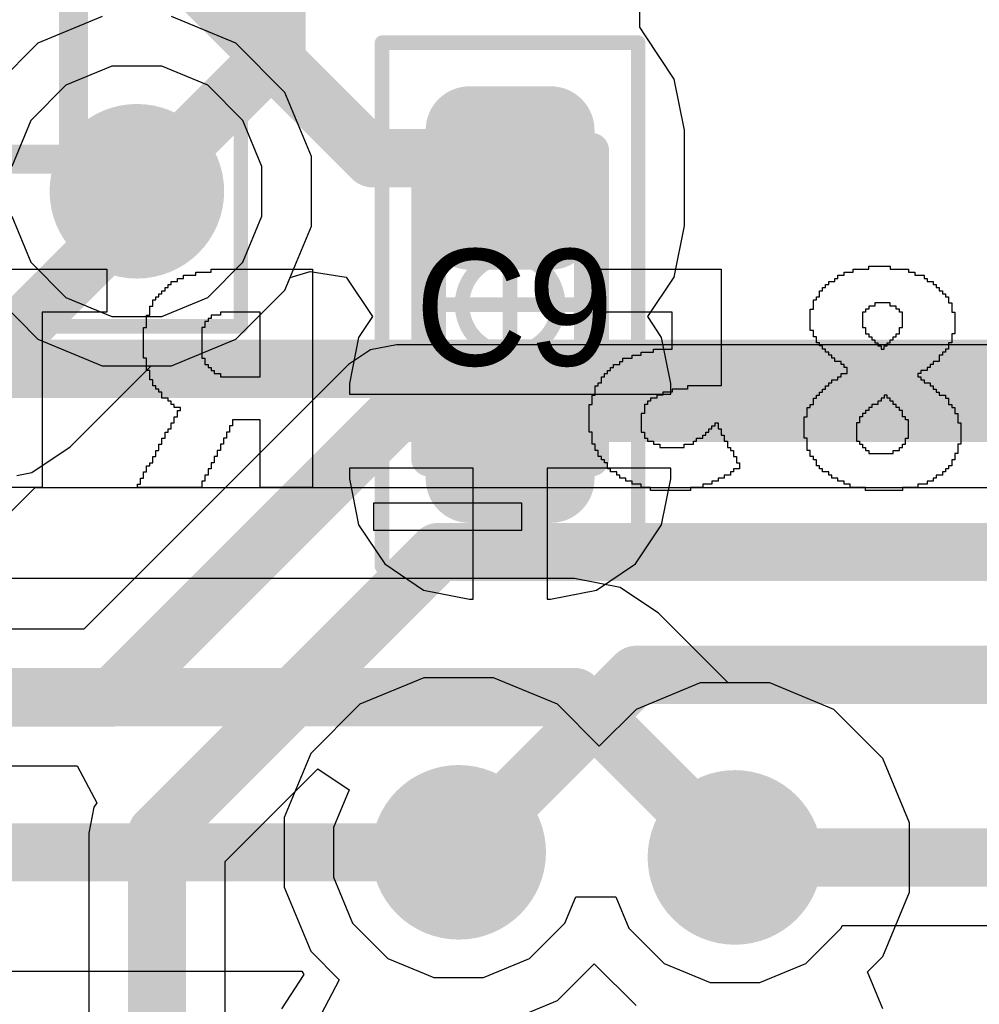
# Model space of a CAD drawing. Header units: millimetres. Extents: x -0.08 to 3.17, y -0.08 to 4.88.
# Tile 187 of 256: x 1.63 to 1.76, y 2.71 to 2.85. Entities that reach past the tile are written whole.
import ezdxf

# ---------------------------------------------------------------- set-up
doc = ezdxf.new("R2010")
doc.units = ezdxf.units.MM
doc.header["$MEASUREMENT"] = 0
for name, color, linetype in [('BottomLayer', 5, 'Continuous'), ('BottomOverlay', 54, 'Continuous'), ('Mechanical13', 56, 'Continuous'), ('Mechanical15', 56, 'Continuous'), ('Mechanical2', 216, 'Continuous'), ('MidLayer1', 16, 'Continuous'), ('MidLayer2', 76, 'Continuous'), ('MultiLayer', 9, 'Continuous'), ('TopLayer', 1, 'Continuous'), ('TopPaste', 8, 'Continuous'), ('TopSolder', 216, 'Continuous'), ('ViaHoleLayer', 16, 'Continuous')]:
    doc.layers.add(name, color=color, linetype=linetype)

# ---------------------------------------------------------------- blocks, each defined once
blk = doc.blocks.new('QFN50P500X500X100_HS_33N_502')
at = {"layer": 'Mechanical13', "const_width": 0.00394}
for points in [[(0.09843, 0.09843), (-0.09843, 0.09843)], [(0.09843, -0.09843), (0.09843, 0.09843)]]:
    blk.add_lwpolyline(points, dxfattribs=at)
at = {"layer": 'Mechanical13', "const_width": 0.00197}
blk.add_lwpolyline([(0.09744, 0.09843, 1), (0.09941, 0.09843, 1)], format="xyb", close=True, dxfattribs=at)
blk.add_lwpolyline([(0.09744, 0.09843, 1), (0.09941, 0.09843, 1)], format="xyb", close=True, dxfattribs=at)
at = {"layer": 'Mechanical15', "const_width": 0.00197}
for points in [[(0.12106, 0.12106), (-0.12106, 0.12106)], [(0.12106, -0.12106), (0.12106, 0.12106)]]:
    blk.add_lwpolyline(points, dxfattribs=at)
at = {"layer": 'Mechanical15', "const_width": 0.000984}
blk.add_lwpolyline([(0.12057, 0.12106, 1), (0.12156, 0.12106, 1)], format="xyb", close=True, dxfattribs=at)
blk.add_lwpolyline([(0.12057, 0.12106, 1), (0.12156, 0.12106, 1)], format="xyb", close=True, dxfattribs=at)
blk = doc.blocks.new('CAP_0402_526')
at = {"layer": 'Mechanical13', "const_width": 0.00472}
for points in [[(0.02087, 0.01102), (-0.02087, 0.01102)], [(-0.02087, -0.01102), (-0.02087, 0.01102)], [(0.02087, -0.01102), (0.02087, 0.01102)], [(0.02087, -0.01102), (-0.02087, -0.01102)]]:
    blk.add_lwpolyline(points, dxfattribs=at)
at = {"layer": 'Mechanical13', "const_width": 0.00236}
for points in [[(-0.02205, 0.01102, 1), (-0.01969, 0.01102, 1)], [(-0.02205, 0.01102, 1), (-0.01969, 0.01102, 1)], [(0.01969, 0.01102, 1), (0.02205, 0.01102, 1)], [(0.01969, 0.01102, 1), (0.02205, 0.01102, 1)], [(-0.02205, -0.01102, 1), (-0.01969, -0.01102, 1)], [(-0.02205, -0.01102, 1), (-0.01969, -0.01102, 1)], [(0.01969, -0.01102, 1), (0.02205, -0.01102, 1)], [(0.01969, -0.01102, 1), (0.02205, -0.01102, 1)]]:
    blk.add_lwpolyline(points, format="xyb", close=True, dxfattribs=at)
at = {"layer": 'Mechanical15', "const_width": 0.00197}
for points in [[(0.03543, 0.01732), (-0.03543, 0.01732)], [(-0.03543, -0.01732), (-0.03543, 0.01732)], [(0.03543, -0.01732), (0.03543, 0.01732)], [(0, -0.00866), (0, 0.00866)], [(0.00866, 0), (-0.00866, 0)], [(0.03543, -0.01732), (-0.03543, -0.01732)]]:
    blk.add_lwpolyline(points, dxfattribs=at)
at = {"layer": 'Mechanical15'}
for points, const_width in [([(-0.03593, 0.01732, 1), (-0.03494, 0.01732, 1)], 0.000984), ([(-0.03593, 0.01732, 1), (-0.03494, 0.01732, 1)], 0.000984), ([(0.03494, 0.01732, 1), (0.03593, 0.01732, 1)], 0.000984), ([(0.03494, 0.01732, 1), (0.03593, 0.01732, 1)], 0.000984), ([(-0.00049, 0.00866, 1), (0.00049, 0.00866, 1)], 0.000984), ([(0.0065, 0, 1), (-0.0065, 0, 1)], 0.00197), ([(-0.00915, 0, 1), (-0.00817, 0, 1)], 0.000984), ([(-0.00699, 0, 1), (-0.006, 0, 1)], 0.000984), ([(0.006, 0, 1), (0.00699, 0, 1)], 0.000984), ([(0.00817, 0, 1), (0.00915, 0, 1)], 0.000984), ([(-0.00049, -0.00866, 1), (0.00049, -0.00866, 1)], 0.000984), ([(-0.03593, -0.01732, 1), (-0.03494, -0.01732, 1)], 0.000984), ([(-0.03593, -0.01732, 1), (-0.03494, -0.01732, 1)], 0.000984), ([(0.03494, -0.01732, 1), (0.03593, -0.01732, 1)], 0.000984), ([(0.03494, -0.01732, 1), (0.03593, -0.01732, 1)], 0.000984)]:
    blk.add_lwpolyline(points, format="xyb", close=True, dxfattribs=dict(at, const_width=const_width))
at = {"layer": 'TopLayer', "const_width": 0.00594}
for points in [[(-0.02656, 0.00548, 1), (-0.02062, 0.00548, 1)], [(-0.01363, 0.00548, 1), (-0.00769, 0.00548, 1)], [(0.00769, 0.00548, 1), (0.01363, 0.00548, 1)], [(0.02062, 0.00548, 1), (0.02656, 0.00548, 1)], [(-0.02656, -0.00548, 1), (-0.02062, -0.00548, 1)], [(-0.01363, -0.00548, 1), (-0.00769, -0.00548, 1)], [(0.00769, -0.00548, 1), (0.01363, -0.00548, 1)], [(0.02062, -0.00548, 1), (0.02656, -0.00548, 1)]]:
    blk.add_lwpolyline(points, format="xyb", close=True, dxfattribs=at)
at = {"layer": 'TopLayer'}
for points in [[(-0.01066, 0.01142), (-0.02359, 0.01142), (-0.01066, -0.01142), (-0.02359, -0.01142)], [(0.01066, -0.01142), (0.02359, -0.01142), (0.01066, 0.01142), (0.02359, 0.01142)], [(-0.00472, 0.00548), (-0.02953, 0.00548), (-0.00472, -0.00548), (-0.02953, -0.00548)], [(0.00472, -0.00548), (0.02953, -0.00548), (0.00472, 0.00548), (0.02953, 0.00548)]]:
    blk.add_solid(points, dxfattribs=at)
at = {"layer": 'TopPaste', "const_width": 0.00594}
for points in [[(-0.02656, 0.00548, 1), (-0.02062, 0.00548, 1)], [(-0.01363, 0.00548, 1), (-0.00769, 0.00548, 1)], [(0.00769, 0.00548, 1), (0.01363, 0.00548, 1)], [(0.02062, 0.00548, 1), (0.02656, 0.00548, 1)], [(-0.02656, -0.00548, 1), (-0.02062, -0.00548, 1)], [(-0.01363, -0.00548, 1), (-0.00769, -0.00548, 1)], [(0.00769, -0.00548, 1), (0.01363, -0.00548, 1)], [(0.02062, -0.00548, 1), (0.02656, -0.00548, 1)]]:
    blk.add_lwpolyline(points, format="xyb", close=True, dxfattribs=at)
at = {"layer": 'TopPaste'}
for points in [[(-0.01066, 0.01142), (-0.02359, 0.01142), (-0.01066, -0.01142), (-0.02359, -0.01142)], [(0.01066, -0.01142), (0.02359, -0.01142), (0.01066, 0.01142), (0.02359, 0.01142)], [(-0.00472, 0.00548), (-0.02953, 0.00548), (-0.00472, -0.00548), (-0.02953, -0.00548)], [(0.00472, -0.00548), (0.02953, -0.00548), (0.00472, 0.00548), (0.02953, 0.00548)]]:
    blk.add_solid(points, dxfattribs=at)
at = {"layer": 'TopSolder', "const_width": 0.00594}
for points in [[(-0.02656, 0.00548, 1), (-0.02062, 0.00548, 1)], [(-0.01363, 0.00548, 1), (-0.00769, 0.00548, 1)], [(0.00769, 0.00548, 1), (0.01363, 0.00548, 1)], [(0.02062, 0.00548, 1), (0.02656, 0.00548, 1)], [(-0.02656, -0.00548, 1), (-0.02062, -0.00548, 1)], [(-0.01363, -0.00548, 1), (-0.00769, -0.00548, 1)], [(0.00769, -0.00548, 1), (0.01363, -0.00548, 1)], [(0.02062, -0.00548, 1), (0.02656, -0.00548, 1)]]:
    blk.add_lwpolyline(points, format="xyb", close=True, dxfattribs=at)
at = {"layer": 'TopSolder'}
for points in [[(-0.01066, 0.01142), (-0.02359, 0.01142), (-0.01066, -0.01142), (-0.02359, -0.01142)], [(0.01066, -0.01142), (0.02359, -0.01142), (0.01066, 0.01142), (0.02359, 0.01142)], [(-0.00472, 0.00548), (-0.02953, 0.00548), (-0.00472, -0.00548), (-0.02953, -0.00548)], [(0.00472, -0.00548), (0.02953, -0.00548), (0.00472, 0.00548), (0.02953, 0.00548)]]:
    blk.add_solid(points, dxfattribs=at)

msp = doc.modelspace()

# ---------------------------------------------------------------- linework, layer by layer
at = {"layer": 'BottomLayer'}
for p, q in [((1.63771, 2.84604), (1.62903, 2.84245)), ((1.62903, 2.84245), (1.62239, 2.8358)), ((1.62244, 2.77614), (1.62866, 2.78236)), ((1.62866, 2.78236), (1.79627, 2.78236)), ((1.70164, 2.77005), (1.62275, 2.77005)), ((1.70779, 2.76883), (1.70164, 2.77005)), ((1.70164, 2.77005), (1.70164, 2.77005)), ((1.71299, 2.76535), (1.70779, 2.76883)), ((1.72241, 2.75593), (1.71299, 2.76535)), ((1.72803, 2.75593), (1.72241, 2.75593)), ((1.73671, 2.75234), (1.72803, 2.75593)), ((1.74335, 2.74569), (1.73671, 2.75234)), ((1.74695, 2.73701), (1.74335, 2.74569)), ((1.74695, 2.72761), (1.74695, 2.73701)), ((1.74335, 2.71893), (1.74695, 2.72761)), ((1.74126, 2.71684), (1.74335, 2.71893)), ((1.69934, 2.71297), (1.7043, 2.71793)), ((1.7043, 2.71793), (1.70995, 2.71228)), ((1.61683, 2.71694), (1.66474, 2.71694)), ((1.66502, 2.71648), (1.66199, 2.71184)), ((1.66474, 2.71694), (1.66502, 2.71648)), ((1.74333, 2.71184), (1.74126, 2.71684)), ((1.69065, 2.70938), (1.69934, 2.71297))]:
    msp.add_line(p, q, dxfattribs=at)
at = {"layer": 'BottomLayer', "const_width": 0.00787}
for points in [[(1.66132, 2.84133), (1.66132, 2.85831)], [(1.64241, 2.82242), (1.66132, 2.84133)], [(1.62201, 2.79841), (1.82256, 2.79841)], [(1.48234, 2.754), (1.70164, 2.754)], [(1.70164, 2.754), (1.72333, 2.73231)], [(1.61018, 2.733), (1.68595, 2.733)]]:
    msp.add_lwpolyline(points, dxfattribs=at)
at = {"layer": 'BottomLayer'}
for points, const_width in [([(1.65936, 2.84133, 1), (1.66329, 2.84133, 1)], 0.00394), ([(1.65936, 2.84133, 1), (1.66329, 2.84133, 1)], 0.00394), ([(1.63651, 2.82242, 1), (1.64832, 2.82242, 1)], 0.01181), ([(1.64044, 2.82242, 1), (1.64438, 2.82242, 1)], 0.00394), ([(1.69967, 2.754, 1), (1.70361, 2.754, 1)], 0.00394), ([(1.69967, 2.754, 1), (1.70361, 2.754, 1)], 0.00394), ([(1.68005, 2.733, 1), (1.69186, 2.733, 1)], 0.01181), ([(1.71742, 2.73231, 1), (1.72923, 2.73231, 1)], 0.01181), ([(1.68399, 2.733, 1), (1.68792, 2.733, 1)], 0.00394), ([(1.72136, 2.73231, 1), (1.7253, 2.73231, 1)], 0.00394)]:
    msp.add_lwpolyline(points, format="xyb", close=True, dxfattribs=dict(at, const_width=const_width))
at = {"layer": 'BottomOverlay'}
for p, q in [((1.6192, 2.81188), (1.63833, 2.81188)), ((1.63833, 2.81188), (1.63833, 2.80606)), ((1.65246, 2.81147), (1.65246, 2.81188)), ((1.65246, 2.81188), (1.66618, 2.81188)), ((1.66618, 2.81188), (1.66618, 2.78237)), ((1.70442, 2.80606), (1.70442, 2.81188)), ((1.70442, 2.81188), (1.72147, 2.81188)), ((1.72147, 2.81188), (1.72147, 2.79609)), ((1.73934, 2.81147), (1.73934, 2.81188)), ((1.73934, 2.81188), (1.74142, 2.81188)), ((1.74142, 2.81188), (1.74142, 2.8123)), ((1.74142, 2.8123), (1.74433, 2.8123)), ((1.74433, 2.8123), (1.74433, 2.81188)), ((1.74433, 2.81188), (1.74683, 2.81188)), ((1.74683, 2.81188), (1.74683, 2.81147)), ((1.64789, 2.81022), (1.64789, 2.81064)), ((1.64789, 2.81064), (1.64872, 2.81064)), ((1.64872, 2.81064), (1.64872, 2.81105)), ((1.64872, 2.81105), (1.65038, 2.81105)), ((1.65038, 2.81105), (1.65038, 2.81147)), ((1.65038, 2.81147), (1.65246, 2.81147)), ((1.73685, 2.81022), (1.73685, 2.81064)), ((1.73685, 2.81064), (1.73727, 2.81064)), ((1.73727, 2.81064), (1.73727, 2.81105)), ((1.73727, 2.81105), (1.7381, 2.81105)), ((1.7381, 2.81105), (1.7381, 2.81147)), ((1.7381, 2.81147), (1.73934, 2.81147)), ((1.74683, 2.81147), (1.74766, 2.81147)), ((1.74766, 2.81147), (1.74766, 2.81105)), ((1.74766, 2.81105), (1.74891, 2.81105)), ((1.74891, 2.81105), (1.74891, 2.81064)), ((1.74891, 2.81064), (1.74932, 2.81064)), ((1.74932, 2.81064), (1.74932, 2.81022)), ((1.64581, 2.80856), (1.64581, 2.80897)), ((1.64581, 2.80897), (1.64622, 2.80897)), ((1.64622, 2.80897), (1.64622, 2.80939)), ((1.64622, 2.80939), (1.64664, 2.80939)), ((1.64664, 2.80939), (1.64664, 2.80981)), ((1.64664, 2.80981), (1.64706, 2.80981)), ((1.64706, 2.80981), (1.64706, 2.81022)), ((1.64706, 2.81022), (1.64789, 2.81022)), ((1.73477, 2.80814), (1.73477, 2.80897)), ((1.73477, 2.80897), (1.73519, 2.80897)), ((1.73519, 2.80897), (1.73519, 2.80939)), ((1.73519, 2.80939), (1.7356, 2.80939)), ((1.7356, 2.80939), (1.7356, 2.80981)), ((1.7356, 2.80981), (1.73602, 2.80981)), ((1.73602, 2.80981), (1.73602, 2.81022)), ((1.73602, 2.81022), (1.73685, 2.81022)), ((1.74932, 2.81022), (1.75015, 2.81022)), ((1.75015, 2.81022), (1.75015, 2.80981)), ((1.75015, 2.80981), (1.75057, 2.80981)), ((1.75057, 2.80981), (1.75057, 2.80939)), ((1.75057, 2.80939), (1.75098, 2.80939)), ((1.75098, 2.80939), (1.75098, 2.80897)), ((1.75098, 2.80897), (1.7514, 2.80897)), ((1.7514, 2.80897), (1.7514, 2.80856)), ((1.64456, 2.8069), (1.64456, 2.80773)), ((1.64456, 2.80773), (1.64498, 2.80773)), ((1.64498, 2.80773), (1.64498, 2.80814)), ((1.64498, 2.80814), (1.64539, 2.80814)), ((1.64539, 2.80814), (1.64539, 2.80856)), ((1.64539, 2.80856), (1.64581, 2.80856)), ((1.73394, 2.80648), (1.73394, 2.80773)), ((1.73394, 2.80773), (1.73436, 2.80773)), ((1.73436, 2.80773), (1.73436, 2.80814)), ((1.73436, 2.80814), (1.73477, 2.80814)), ((1.7514, 2.80856), (1.75182, 2.80856)), ((1.75182, 2.80856), (1.75182, 2.80814)), ((1.75182, 2.80814), (1.75223, 2.80814)), ((1.75223, 2.80814), (1.75223, 2.80731)), ((1.64415, 2.80565), (1.64415, 2.8069)), ((1.64415, 2.8069), (1.64456, 2.8069)), ((1.73352, 2.80357), (1.73352, 2.80648)), ((1.73352, 2.80648), (1.73394, 2.80648)), ((1.74142, 2.80648), (1.74101, 2.80648)), ((1.74101, 2.80648), (1.74101, 2.80606)), ((1.74225, 2.8069), (1.74142, 2.8069)), ((1.74142, 2.8069), (1.74142, 2.80648)), ((1.74309, 2.80731), (1.74225, 2.80731)), ((1.74225, 2.80731), (1.74225, 2.8069)), ((1.7435, 2.80731), (1.74309, 2.80731)), ((1.74433, 2.80731), (1.7435, 2.80731)), ((1.74433, 2.8069), (1.74433, 2.80731)), ((1.74516, 2.8069), (1.74433, 2.8069)), ((1.74516, 2.80648), (1.74516, 2.8069)), ((1.74558, 2.80648), (1.74516, 2.80648)), ((1.74558, 2.80606), (1.74558, 2.80648)), ((1.75223, 2.80731), (1.75265, 2.80731)), ((1.75265, 2.80731), (1.75265, 2.80606)), ((1.63833, 2.80606), (1.6296, 2.80606)), ((1.6296, 2.80606), (1.6296, 2.78237)), ((1.64373, 2.80399), (1.64373, 2.80565)), ((1.64373, 2.80565), (1.64415, 2.80565)), ((1.65246, 2.80523), (1.65204, 2.80523)), ((1.65204, 2.80523), (1.65204, 2.80482)), ((1.65371, 2.80565), (1.65246, 2.80565)), ((1.65246, 2.80565), (1.65246, 2.80523)), ((1.65911, 2.80606), (1.65371, 2.80606)), ((1.65371, 2.80606), (1.65371, 2.80565)), ((1.65911, 2.79733), (1.65911, 2.80606)), ((1.71482, 2.80606), (1.70442, 2.80606)), ((1.71482, 2.80108), (1.71482, 2.80606)), ((1.74101, 2.80606), (1.74059, 2.80606)), ((1.74059, 2.80606), (1.74059, 2.80399)), ((1.746, 2.80606), (1.74558, 2.80606)), ((1.746, 2.80399), (1.746, 2.80606)), ((1.75265, 2.80606), (1.75306, 2.80606)), ((1.75306, 2.80606), (1.75306, 2.80315)), ((1.64331, 2.79983), (1.64331, 2.80399)), ((1.64331, 2.80399), (1.64373, 2.80399)), ((1.65163, 2.80399), (1.65121, 2.80399)), ((1.65121, 2.80399), (1.65121, 2.80315)), ((1.65204, 2.80482), (1.65163, 2.80482)), ((1.65163, 2.80482), (1.65163, 2.80399)), ((1.74059, 2.80399), (1.74101, 2.80399)), ((1.74101, 2.80399), (1.74101, 2.80315)), ((1.74558, 2.80315), (1.74558, 2.80399)), ((1.74558, 2.80399), (1.746, 2.80399)), ((1.65121, 2.80315), (1.65121, 2.80274)), ((1.65121, 2.80274), (1.65121, 2.79983)), ((1.73394, 2.80357), (1.73352, 2.80357)), ((1.73394, 2.80274), (1.73394, 2.80357)), ((1.73436, 2.80274), (1.73394, 2.80274)), ((1.73436, 2.80191), (1.73436, 2.80274)), ((1.74101, 2.80315), (1.74142, 2.80315)), ((1.74142, 2.80315), (1.74142, 2.80274)), ((1.74142, 2.80274), (1.74184, 2.80274)), ((1.74184, 2.80274), (1.74184, 2.80232)), ((1.74184, 2.80232), (1.74225, 2.80232)), ((1.74225, 2.80232), (1.74225, 2.80191)), ((1.74433, 2.80191), (1.74433, 2.80232)), ((1.74433, 2.80232), (1.74475, 2.80232)), ((1.74475, 2.80232), (1.74475, 2.80274)), ((1.74475, 2.80274), (1.74516, 2.80274)), ((1.74516, 2.80274), (1.74516, 2.80315)), ((1.74516, 2.80315), (1.74558, 2.80315)), ((1.75306, 2.80315), (1.75265, 2.80315)), ((1.75265, 2.80315), (1.75265, 2.80191)), ((1.71232, 2.80066), (1.71232, 2.80108)), ((1.71232, 2.80108), (1.71482, 2.80108)), ((1.73477, 2.80191), (1.73436, 2.80191)), ((1.73477, 2.80149), (1.73477, 2.80191)), ((1.73519, 2.80149), (1.73477, 2.80149)), ((1.73519, 2.80108), (1.73519, 2.80149)), ((1.7356, 2.80108), (1.73519, 2.80108)), ((1.7356, 2.80066), (1.7356, 2.80108)), ((1.74225, 2.80191), (1.74267, 2.80191)), ((1.74267, 2.80191), (1.74267, 2.80149)), ((1.74267, 2.80149), (1.74309, 2.80149)), ((1.74309, 2.80149), (1.74309, 2.80108)), ((1.74309, 2.80108), (1.7435, 2.80108)), ((1.7435, 2.80108), (1.7435, 2.80149)), ((1.7435, 2.80149), (1.74392, 2.80149)), ((1.74392, 2.80149), (1.74392, 2.80191)), ((1.74392, 2.80191), (1.74433, 2.80191)), ((1.75223, 2.80108), (1.75182, 2.80108)), ((1.75182, 2.80108), (1.75182, 2.80066)), ((1.75265, 2.80191), (1.75223, 2.80191)), ((1.75223, 2.80191), (1.75223, 2.80108)), ((1.64373, 2.79983), (1.64331, 2.79983)), ((1.64373, 2.79817), (1.64373, 2.79983)), ((1.65121, 2.79983), (1.65163, 2.79983)), ((1.65163, 2.79983), (1.65163, 2.799)), ((1.70817, 2.79941), (1.70817, 2.79983)), ((1.70817, 2.79983), (1.70941, 2.79983)), ((1.70941, 2.79983), (1.70941, 2.80024)), ((1.70941, 2.80024), (1.71066, 2.80024)), ((1.71066, 2.80024), (1.71066, 2.80066)), ((1.71066, 2.80066), (1.71232, 2.80066)), ((1.73602, 2.80066), (1.7356, 2.80066)), ((1.73602, 2.80024), (1.73602, 2.80066)), ((1.73643, 2.80024), (1.73602, 2.80024)), ((1.73643, 2.79983), (1.73643, 2.80024)), ((1.73685, 2.79983), (1.73643, 2.79983)), ((1.73685, 2.79941), (1.73685, 2.79983)), ((1.7514, 2.80024), (1.75098, 2.80024)), ((1.75098, 2.80024), (1.75098, 2.79941)), ((1.75182, 2.80066), (1.7514, 2.80066)), ((1.7514, 2.80066), (1.7514, 2.80024)), ((1.65163, 2.799), (1.65204, 2.799)), ((1.65204, 2.799), (1.65204, 2.79858)), ((1.65204, 2.79858), (1.65246, 2.79858)), ((1.65246, 2.79858), (1.65246, 2.79817)), ((1.7065, 2.79817), (1.7065, 2.79858)), ((1.7065, 2.79858), (1.70692, 2.79858)), ((1.70692, 2.79858), (1.70692, 2.799)), ((1.70692, 2.799), (1.70775, 2.799)), ((1.70775, 2.799), (1.70775, 2.79941)), ((1.70775, 2.79941), (1.70817, 2.79941)), ((1.73768, 2.79941), (1.73685, 2.79941)), ((1.73768, 2.799), (1.73768, 2.79941)), ((1.7381, 2.799), (1.73768, 2.799)), ((1.7381, 2.79858), (1.7381, 2.799)), ((1.73851, 2.79858), (1.7381, 2.79858)), ((1.73851, 2.79775), (1.73851, 2.79858)), ((1.74974, 2.79858), (1.74932, 2.79858)), ((1.74932, 2.79858), (1.74932, 2.79817)), ((1.75015, 2.799), (1.74974, 2.799)), ((1.74974, 2.799), (1.74974, 2.79858)), ((1.75098, 2.79941), (1.75015, 2.79941)), ((1.75015, 2.79941), (1.75015, 2.799)), ((1.64415, 2.79817), (1.64373, 2.79817)), ((1.64415, 2.79692), (1.64415, 2.79817)), ((1.65246, 2.79817), (1.65288, 2.79817)), ((1.65288, 2.79817), (1.65288, 2.79775)), ((1.65288, 2.79775), (1.65371, 2.79775)), ((1.65371, 2.79775), (1.65371, 2.79733)), ((1.65371, 2.79733), (1.65911, 2.79733)), ((1.70526, 2.7965), (1.70526, 2.79733)), ((1.70526, 2.79733), (1.70567, 2.79733)), ((1.70567, 2.79733), (1.70567, 2.79775)), ((1.70567, 2.79775), (1.70609, 2.79775)), ((1.70609, 2.79775), (1.70609, 2.79817)), ((1.70609, 2.79817), (1.7065, 2.79817)), ((1.73727, 2.79692), (1.73727, 2.79733)), ((1.73727, 2.79733), (1.73768, 2.79733)), ((1.73768, 2.79733), (1.73768, 2.79775)), ((1.73768, 2.79775), (1.73851, 2.79775)), ((1.74849, 2.79775), (1.74807, 2.79775)), ((1.74807, 2.79775), (1.74807, 2.79733)), ((1.74807, 2.79733), (1.74849, 2.79733)), ((1.74932, 2.79817), (1.74849, 2.79817)), ((1.74849, 2.79817), (1.74849, 2.79775)), ((1.74849, 2.79733), (1.74849, 2.79692)), ((1.64456, 2.79692), (1.64415, 2.79692)), ((1.64456, 2.79609), (1.64456, 2.79692)), ((1.64498, 2.79609), (1.64456, 2.79609)), ((1.64498, 2.79567), (1.64498, 2.79609)), ((1.64539, 2.79567), (1.64498, 2.79567)), ((1.64539, 2.79526), (1.64539, 2.79567)), ((1.70442, 2.79484), (1.70442, 2.79609)), ((1.70442, 2.79609), (1.70484, 2.79609)), ((1.70484, 2.79609), (1.70484, 2.7965)), ((1.70484, 2.7965), (1.70526, 2.7965)), ((1.7169, 2.79567), (1.71482, 2.79567)), ((1.71482, 2.79567), (1.71482, 2.79526)), ((1.72147, 2.79609), (1.7169, 2.79609)), ((1.7169, 2.79609), (1.7169, 2.79567)), ((1.73519, 2.79526), (1.73519, 2.79567)), ((1.73519, 2.79567), (1.7356, 2.79567)), ((1.7356, 2.79567), (1.7356, 2.79609)), ((1.7356, 2.79609), (1.73602, 2.79609)), ((1.73602, 2.79609), (1.73602, 2.7965)), ((1.73602, 2.7965), (1.73643, 2.7965)), ((1.73643, 2.7965), (1.73643, 2.79692)), ((1.73643, 2.79692), (1.73727, 2.79692)), ((1.74849, 2.79692), (1.74891, 2.79692)), ((1.74891, 2.79692), (1.74891, 2.7965)), ((1.74891, 2.7965), (1.74974, 2.7965)), ((1.74974, 2.7965), (1.74974, 2.79609)), ((1.74974, 2.79609), (1.75015, 2.79609)), ((1.75015, 2.79609), (1.75015, 2.79567)), ((1.75015, 2.79567), (1.75057, 2.79567)), ((1.75057, 2.79567), (1.75057, 2.79526)), ((1.64581, 2.79526), (1.64539, 2.79526)), ((1.64581, 2.79442), (1.64581, 2.79526)), ((1.64664, 2.79442), (1.64581, 2.79442)), ((1.64664, 2.79401), (1.64664, 2.79442)), ((1.70401, 2.79359), (1.70401, 2.79484)), ((1.70401, 2.79484), (1.70442, 2.79484)), ((1.71274, 2.79442), (1.71191, 2.79442)), ((1.71191, 2.79442), (1.71191, 2.79401)), ((1.71357, 2.79484), (1.71274, 2.79484)), ((1.71274, 2.79484), (1.71274, 2.79442)), ((1.71482, 2.79526), (1.71357, 2.79526)), ((1.71357, 2.79526), (1.71357, 2.79484)), ((1.73394, 2.79359), (1.73394, 2.79442)), ((1.73394, 2.79442), (1.73436, 2.79442)), ((1.73436, 2.79442), (1.73436, 2.79484)), ((1.73436, 2.79484), (1.73477, 2.79484)), ((1.73477, 2.79484), (1.73477, 2.79526)), ((1.73477, 2.79526), (1.73519, 2.79526)), ((1.7435, 2.79442), (1.74309, 2.79442)), ((1.74309, 2.79442), (1.74309, 2.79401)), ((1.74392, 2.79484), (1.7435, 2.79484)), ((1.7435, 2.79484), (1.7435, 2.79442)), ((1.74392, 2.79442), (1.74392, 2.79484)), ((1.74433, 2.79442), (1.74392, 2.79442)), ((1.74433, 2.79401), (1.74433, 2.79442)), ((1.75057, 2.79526), (1.75098, 2.79526)), ((1.75098, 2.79526), (1.75098, 2.79484)), ((1.75098, 2.79484), (1.75182, 2.79484)), ((1.75182, 2.79484), (1.75182, 2.79442)), ((1.75182, 2.79442), (1.75223, 2.79442)), ((1.75223, 2.79442), (1.75223, 2.79359)), ((1.64706, 2.79401), (1.64664, 2.79401)), ((1.64706, 2.79359), (1.64706, 2.79401)), ((1.64747, 2.79359), (1.64706, 2.79359)), ((1.64747, 2.79318), (1.64747, 2.79359)), ((1.6483, 2.79318), (1.64747, 2.79318)), ((1.6483, 2.79276), (1.6483, 2.79318)), ((1.70359, 2.78985), (1.70359, 2.79359)), ((1.70359, 2.79359), (1.70401, 2.79359)), ((1.71149, 2.79359), (1.71108, 2.79359)), ((1.71108, 2.79359), (1.71108, 2.79235)), ((1.71191, 2.79401), (1.71149, 2.79401)), ((1.71149, 2.79401), (1.71149, 2.79359)), ((1.73311, 2.79193), (1.73311, 2.79318)), ((1.73311, 2.79318), (1.73352, 2.79318)), ((1.73352, 2.79318), (1.73352, 2.79359)), ((1.73352, 2.79359), (1.73394, 2.79359)), ((1.74184, 2.79318), (1.74142, 2.79318)), ((1.74142, 2.79318), (1.74142, 2.79276)), ((1.74267, 2.79359), (1.74184, 2.79359)), ((1.74184, 2.79359), (1.74184, 2.79318)), ((1.74309, 2.79401), (1.74267, 2.79401)), ((1.74267, 2.79401), (1.74267, 2.79359)), ((1.74475, 2.79401), (1.74433, 2.79401)), ((1.74475, 2.79359), (1.74475, 2.79401)), ((1.74516, 2.79359), (1.74475, 2.79359)), ((1.74516, 2.79318), (1.74516, 2.79359)), ((1.74558, 2.79318), (1.74516, 2.79318)), ((1.74558, 2.79276), (1.74558, 2.79318)), ((1.75223, 2.79359), (1.75265, 2.79359)), ((1.75265, 2.79359), (1.75265, 2.79318)), ((1.75265, 2.79318), (1.75306, 2.79318)), ((1.75306, 2.79318), (1.75306, 2.79235)), ((1.64747, 2.7911), (1.64747, 2.79193)), ((1.64747, 2.79193), (1.64789, 2.79193)), ((1.64789, 2.79193), (1.64789, 2.79276)), ((1.64789, 2.79276), (1.6483, 2.79276)), ((1.71108, 2.79235), (1.71066, 2.79235)), ((1.71066, 2.79235), (1.71066, 2.78985)), ((1.73269, 2.78902), (1.73269, 2.79193)), ((1.73269, 2.79193), (1.73311, 2.79193)), ((1.74059, 2.79193), (1.74018, 2.79193)), ((1.74018, 2.79193), (1.74018, 2.7911)), ((1.74101, 2.79235), (1.74059, 2.79235)), ((1.74059, 2.79235), (1.74059, 2.79193)), ((1.74142, 2.79276), (1.74101, 2.79276)), ((1.74101, 2.79276), (1.74101, 2.79235)), ((1.746, 2.79276), (1.74558, 2.79276)), ((1.746, 2.79193), (1.746, 2.79276)), ((1.74641, 2.79193), (1.746, 2.79193)), ((1.74641, 2.79151), (1.74641, 2.79193)), ((1.75306, 2.79235), (1.75348, 2.79235)), ((1.75348, 2.79235), (1.75348, 2.7911)), ((1.64706, 2.79027), (1.64706, 2.7911)), ((1.64706, 2.7911), (1.64747, 2.7911)), ((1.65537, 2.79068), (1.65495, 2.79068)), ((1.65495, 2.79068), (1.65495, 2.78985)), ((1.65911, 2.79151), (1.65537, 2.79151)), ((1.65537, 2.79151), (1.65537, 2.79068)), ((1.65911, 2.78237), (1.65911, 2.79151)), ((1.72022, 2.79027), (1.72022, 2.79068)), ((1.72022, 2.79068), (1.72064, 2.79068)), ((1.72064, 2.79068), (1.72064, 2.7911)), ((1.72064, 2.7911), (1.72105, 2.7911)), ((1.72105, 2.7911), (1.72105, 2.79027)), ((1.74018, 2.7911), (1.73976, 2.7911)), ((1.73976, 2.7911), (1.73976, 2.7886)), ((1.74683, 2.79151), (1.74641, 2.79151)), ((1.74683, 2.78902), (1.74683, 2.79151)), ((1.75348, 2.7911), (1.75389, 2.7911)), ((1.75389, 2.7911), (1.75389, 2.78819)), ((1.64581, 2.78819), (1.64581, 2.78902)), ((1.64581, 2.78902), (1.64622, 2.78902)), ((1.64622, 2.78902), (1.64622, 2.78985)), ((1.64622, 2.78985), (1.64664, 2.78985)), ((1.64664, 2.78985), (1.64664, 2.79027)), ((1.64664, 2.79027), (1.64706, 2.79027)), ((1.65454, 2.78902), (1.65412, 2.78902)), ((1.65412, 2.78902), (1.65412, 2.78819)), ((1.65495, 2.78985), (1.65454, 2.78985)), ((1.65454, 2.78985), (1.65454, 2.78902)), ((1.70401, 2.78985), (1.70359, 2.78985)), ((1.70401, 2.78819), (1.70401, 2.78985)), ((1.71066, 2.78985), (1.71108, 2.78985)), ((1.71108, 2.78985), (1.71108, 2.78902)), ((1.71108, 2.78902), (1.71149, 2.78902)), ((1.71149, 2.78902), (1.71149, 2.7886)), ((1.71814, 2.7886), (1.71814, 2.78902)), ((1.71814, 2.78902), (1.71897, 2.78902)), ((1.71897, 2.78902), (1.71897, 2.78944)), ((1.71897, 2.78944), (1.71939, 2.78944)), ((1.71939, 2.78944), (1.71939, 2.78985)), ((1.71939, 2.78985), (1.71981, 2.78985)), ((1.71981, 2.78985), (1.71981, 2.79027)), ((1.71981, 2.79027), (1.72022, 2.79027)), ((1.72105, 2.79027), (1.72147, 2.79027)), ((1.72147, 2.79027), (1.72147, 2.78944)), ((1.72147, 2.78944), (1.72188, 2.78944)), ((1.72188, 2.78944), (1.72188, 2.7886)), ((1.73311, 2.78902), (1.73269, 2.78902)), ((1.73311, 2.78736), (1.73311, 2.78902)), ((1.74641, 2.78819), (1.74641, 2.78902)), ((1.74641, 2.78902), (1.74683, 2.78902)), ((1.64539, 2.78736), (1.64539, 2.78819)), ((1.64539, 2.78819), (1.64581, 2.78819)), ((1.65412, 2.78819), (1.65371, 2.78819)), ((1.65371, 2.78819), (1.65371, 2.78736)), ((1.70442, 2.78819), (1.70401, 2.78819)), ((1.70442, 2.78736), (1.70442, 2.78819)), ((1.71149, 2.7886), (1.71232, 2.7886)), ((1.71232, 2.7886), (1.71232, 2.78819)), ((1.71232, 2.78819), (1.71315, 2.78819)), ((1.71315, 2.78819), (1.71315, 2.78777)), ((1.71315, 2.78777), (1.71648, 2.78777)), ((1.71648, 2.78777), (1.71648, 2.78819)), ((1.71648, 2.78819), (1.71773, 2.78819)), ((1.71773, 2.78819), (1.71773, 2.7886)), ((1.71773, 2.7886), (1.71814, 2.7886)), ((1.72188, 2.7886), (1.7223, 2.7886)), ((1.7223, 2.7886), (1.7223, 2.78777)), ((1.7223, 2.78777), (1.72272, 2.78777)), ((1.72272, 2.78777), (1.72272, 2.78736)), ((1.73976, 2.7886), (1.74018, 2.7886)), ((1.74018, 2.7886), (1.74018, 2.78819)), ((1.74018, 2.78819), (1.74059, 2.78819)), ((1.74059, 2.78819), (1.74059, 2.78777)), ((1.74059, 2.78777), (1.74101, 2.78777)), ((1.74101, 2.78777), (1.74101, 2.78736)), ((1.74558, 2.78736), (1.74558, 2.78777)), ((1.74558, 2.78777), (1.746, 2.78777)), ((1.746, 2.78777), (1.746, 2.78819)), ((1.746, 2.78819), (1.74641, 2.78819)), ((1.75389, 2.78819), (1.75348, 2.78819)), ((1.75348, 2.78819), (1.75348, 2.78694)), ((1.64456, 2.78569), (1.64456, 2.78653)), ((1.64456, 2.78653), (1.64498, 2.78653)), ((1.64498, 2.78653), (1.64498, 2.78736)), ((1.64498, 2.78736), (1.64539, 2.78736)), ((1.65329, 2.78653), (1.65288, 2.78653)), ((1.65288, 2.78653), (1.65288, 2.78569)), ((1.65371, 2.78736), (1.65329, 2.78736)), ((1.65329, 2.78736), (1.65329, 2.78653)), ((1.70484, 2.78736), (1.70442, 2.78736)), ((1.70484, 2.78653), (1.70484, 2.78736)), ((1.70526, 2.78653), (1.70484, 2.78653)), ((1.70526, 2.78611), (1.70526, 2.78653)), ((1.72272, 2.78736), (1.72313, 2.78736)), ((1.72313, 2.78736), (1.72313, 2.78653)), ((1.72313, 2.78653), (1.72355, 2.78653)), ((1.72355, 2.78653), (1.72355, 2.78569)), ((1.73352, 2.78736), (1.73311, 2.78736)), ((1.73352, 2.78653), (1.73352, 2.78736)), ((1.73394, 2.78653), (1.73352, 2.78653)), ((1.73394, 2.78611), (1.73394, 2.78653)), ((1.74101, 2.78736), (1.74142, 2.78736)), ((1.74142, 2.78736), (1.74142, 2.78694)), ((1.74142, 2.78694), (1.74475, 2.78694)), ((1.74475, 2.78694), (1.74475, 2.78736)), ((1.74475, 2.78736), (1.74558, 2.78736)), ((1.75348, 2.78694), (1.75306, 2.78694)), ((1.75306, 2.78694), (1.75306, 2.78611)), ((1.64373, 2.78445), (1.64373, 2.78528)), ((1.64373, 2.78528), (1.64415, 2.78528)), ((1.64415, 2.78528), (1.64415, 2.78569)), ((1.64415, 2.78569), (1.64456, 2.78569)), ((1.65288, 2.78569), (1.65246, 2.78569)), ((1.65246, 2.78569), (1.65246, 2.78486)), ((1.70567, 2.78611), (1.70526, 2.78611)), ((1.70567, 2.78569), (1.70567, 2.78611)), ((1.70609, 2.78569), (1.70567, 2.78569)), ((1.70609, 2.78486), (1.70609, 2.78569)), ((1.72355, 2.78569), (1.72396, 2.78569)), ((1.72396, 2.78569), (1.72396, 2.78486)), ((1.73436, 2.78611), (1.73394, 2.78611)), ((1.73436, 2.78528), (1.73436, 2.78611)), ((1.73477, 2.78528), (1.73436, 2.78528)), ((1.73477, 2.78486), (1.73477, 2.78528)), ((1.75265, 2.78528), (1.75223, 2.78528)), ((1.75223, 2.78528), (1.75223, 2.78486)), ((1.75306, 2.78611), (1.75265, 2.78611)), ((1.75265, 2.78611), (1.75265, 2.78528)), ((1.64331, 2.78362), (1.64331, 2.78445)), ((1.64331, 2.78445), (1.64373, 2.78445)), ((1.65204, 2.78403), (1.65163, 2.78403)), ((1.65163, 2.78403), (1.65163, 2.7832)), ((1.65246, 2.78486), (1.65204, 2.78486)), ((1.65204, 2.78486), (1.65204, 2.78403)), ((1.7065, 2.78486), (1.70609, 2.78486)), ((1.7065, 2.78445), (1.7065, 2.78486)), ((1.70733, 2.78445), (1.7065, 2.78445)), ((1.70733, 2.78403), (1.70733, 2.78445)), ((1.70775, 2.78403), (1.70733, 2.78403)), ((1.70775, 2.78362), (1.70775, 2.78403)), ((1.72272, 2.78403), (1.72188, 2.78403)), ((1.72188, 2.78403), (1.72188, 2.78362)), ((1.72313, 2.78445), (1.72272, 2.78445)), ((1.72272, 2.78445), (1.72272, 2.78403)), ((1.72396, 2.78486), (1.72313, 2.78486)), ((1.72313, 2.78486), (1.72313, 2.78445)), ((1.73519, 2.78486), (1.73477, 2.78486)), ((1.73519, 2.78445), (1.73519, 2.78486)), ((1.73602, 2.78445), (1.73519, 2.78445)), ((1.73602, 2.78403), (1.73602, 2.78445)), ((1.73643, 2.78403), (1.73602, 2.78403)), ((1.73643, 2.78362), (1.73643, 2.78403)), ((1.7514, 2.78403), (1.75057, 2.78403)), ((1.75057, 2.78403), (1.75057, 2.78362)), ((1.75182, 2.78445), (1.7514, 2.78445)), ((1.7514, 2.78445), (1.7514, 2.78403)), ((1.75223, 2.78486), (1.75182, 2.78486)), ((1.75182, 2.78486), (1.75182, 2.78445)), ((1.6296, 2.78237), (1.62253, 2.78237)), ((1.64248, 2.78237), (1.64248, 2.78278)), ((1.64248, 2.78278), (1.6429, 2.78278)), ((1.65121, 2.78237), (1.64248, 2.78237)), ((1.6429, 2.78278), (1.6429, 2.78362)), ((1.6429, 2.78362), (1.64331, 2.78362)), ((1.65163, 2.7832), (1.65121, 2.7832)), ((1.65121, 2.7832), (1.65121, 2.78237)), ((1.66618, 2.78237), (1.65911, 2.78237)), ((1.70858, 2.78362), (1.70775, 2.78362)), ((1.70858, 2.7832), (1.70858, 2.78362)), ((1.70941, 2.7832), (1.70858, 2.7832)), ((1.70941, 2.78278), (1.70941, 2.7832)), ((1.71066, 2.78278), (1.70941, 2.78278)), ((1.71066, 2.78237), (1.71066, 2.78278)), ((1.71191, 2.78237), (1.71066, 2.78237)), ((1.71191, 2.78195), (1.71191, 2.78237)), ((1.71897, 2.78237), (1.71731, 2.78237)), ((1.71731, 2.78237), (1.71731, 2.78195)), ((1.72022, 2.78278), (1.71897, 2.78278)), ((1.71897, 2.78278), (1.71897, 2.78237)), ((1.72105, 2.7832), (1.72022, 2.7832)), ((1.72022, 2.7832), (1.72022, 2.78278)), ((1.72188, 2.78362), (1.72105, 2.78362)), ((1.72105, 2.78362), (1.72105, 2.7832)), ((1.73727, 2.78362), (1.73643, 2.78362)), ((1.73727, 2.7832), (1.73727, 2.78362)), ((1.7381, 2.7832), (1.73727, 2.7832)), ((1.7381, 2.78278), (1.7381, 2.7832)), ((1.73893, 2.78278), (1.7381, 2.78278)), ((1.73893, 2.78237), (1.73893, 2.78278)), ((1.74101, 2.78237), (1.73893, 2.78237)), ((1.74101, 2.78195), (1.74101, 2.78237)), ((1.74807, 2.78237), (1.746, 2.78237)), ((1.746, 2.78237), (1.746, 2.78195)), ((1.74932, 2.78278), (1.74807, 2.78278)), ((1.74807, 2.78278), (1.74807, 2.78237)), ((1.75015, 2.7832), (1.74932, 2.7832)), ((1.74932, 2.7832), (1.74932, 2.78278)), ((1.75057, 2.78362), (1.75015, 2.78362)), ((1.75015, 2.78362), (1.75015, 2.7832)), ((1.71232, 2.78195), (1.71191, 2.78195)), ((1.71731, 2.78195), (1.71232, 2.78195)), ((1.74309, 2.78195), (1.74101, 2.78195)), ((1.7435, 2.78195), (1.74309, 2.78195)), ((1.746, 2.78195), (1.7435, 2.78195)), ((1.67449, 2.77696), (1.67449, 2.78029)), ((1.67449, 2.78029), (1.69445, 2.78029)), ((1.69445, 2.78029), (1.69445, 2.77655)), ((1.67449, 2.77655), (1.67449, 2.77696)), ((1.69445, 2.77655), (1.67449, 2.77655))]:
    msp.add_line(p, q, dxfattribs=at)
at = {"layer": 'MidLayer1'}
for p, q in [((1.63771, 2.84604), (1.62903, 2.84245)), ((1.65579, 2.84245), (1.64711, 2.84604)), ((1.62903, 2.84245), (1.62239, 2.8358)), ((1.66244, 2.8358), (1.65579, 2.84245)), ((1.66603, 2.82712), (1.66244, 2.8358)), ((1.66603, 2.81772), (1.66603, 2.82712)), ((1.66244, 2.80904), (1.66603, 2.81772)), ((1.62239, 2.80904), (1.62903, 2.8024)), ((1.65579, 2.8024), (1.66244, 2.80904)), ((1.62903, 2.8024), (1.63771, 2.7988)), ((1.64711, 2.7988), (1.65579, 2.8024)), ((1.63771, 2.7988), (1.64711, 2.7988)), ((1.68126, 2.75662), (1.67257, 2.75302)), ((1.69065, 2.75662), (1.68126, 2.75662)), ((1.69934, 2.75302), (1.69065, 2.75662)), ((1.71863, 2.75593), (1.70995, 2.75234)), ((1.72803, 2.75593), (1.71863, 2.75593)), ((1.73671, 2.75234), (1.72803, 2.75593)), ((1.67257, 2.75302), (1.66593, 2.74638)), ((1.70498, 2.74737), (1.69934, 2.75302)), ((1.70995, 2.75234), (1.70498, 2.74737)), ((1.74335, 2.74569), (1.73671, 2.75234)), ((1.66593, 2.74638), (1.66233, 2.7377)), ((1.74695, 2.73701), (1.74335, 2.74569)), ((1.66233, 2.7377), (1.66233, 2.7283)), ((1.74695, 2.72761), (1.74695, 2.73701)), ((1.66233, 2.7283), (1.66593, 2.71962)), ((1.74335, 2.71893), (1.74695, 2.72761)), ((1.66593, 2.71962), (1.66978, 2.71577)), ((1.74126, 2.71684), (1.74335, 2.71893)), ((1.69934, 2.71297), (1.7043, 2.71793)), ((1.7043, 2.71793), (1.70995, 2.71228)), ((1.66978, 2.71577), (1.66734, 2.71113)), ((1.74333, 2.71184), (1.74126, 2.71684)), ((1.69065, 2.70938), (1.69934, 2.71297))]:
    msp.add_line(p, q, dxfattribs=at)
at = {"layer": 'MidLayer1', "const_width": 0.01181}
for points in [[(1.63651, 2.82242, 1), (1.64832, 2.82242, 1)], [(1.68005, 2.733, 1), (1.69186, 2.733, 1)], [(1.71742, 2.73231, 1), (1.72923, 2.73231, 1)]]:
    msp.add_lwpolyline(points, format="xyb", close=True, dxfattribs=at)
at = {"layer": 'MidLayer2'}
for p, q in [((1.63904, 2.83935), (1.63282, 2.83677)), ((1.64578, 2.83935), (1.63904, 2.83935)), ((1.652, 2.83677), (1.64578, 2.83935)), ((1.63282, 2.83677), (1.62806, 2.83201)), ((1.65676, 2.83201), (1.652, 2.83677)), ((1.62806, 2.83201), (1.62548, 2.82579)), ((1.65934, 2.82579), (1.65676, 2.83201)), ((1.65934, 2.81905), (1.65934, 2.82579)), ((1.62548, 2.81905), (1.62806, 2.81283)), ((1.65676, 2.81283), (1.65934, 2.81905)), ((1.62806, 2.81283), (1.63282, 2.80807)), ((1.652, 2.80807), (1.65676, 2.81283)), ((1.63282, 2.80807), (1.63904, 2.80549)), ((1.64578, 2.80549), (1.652, 2.80807)), ((1.63904, 2.80549), (1.64578, 2.80549)), ((1.67403, 2.80097), (1.67104, 2.79897)), ((1.67756, 2.80167), (1.67403, 2.80097)), ((1.86086, 2.80167), (1.67756, 2.80167)), ((1.67104, 2.79897), (1.63524, 2.76317)), ((1.67104, 2.79897), (1.67104, 2.79897)), ((1.63524, 2.76317), (1.61724, 2.76317)), ((1.5199, 2.7447), (1.63433, 2.7447)), ((1.63433, 2.7447), (1.637, 2.7397)), ((1.65437, 2.73176), (1.66689, 2.74428)), ((1.66689, 2.74428), (1.67113, 2.74144)), ((1.67113, 2.74144), (1.66903, 2.73637)), ((1.637, 2.7397), (1.63661, 2.73911)), ((1.63661, 2.73911), (1.63591, 2.73558)), ((1.66903, 2.73637), (1.66903, 2.72963)), ((1.63591, 2.73558), (1.63591, 2.73558)), ((1.63591, 2.73558), (1.63591, 2.70531)), ((1.65437, 2.70531), (1.65437, 2.73176)), ((1.66903, 2.72963), (1.6716, 2.72341)), ((1.70031, 2.72341), (1.70179, 2.727)), ((1.70179, 2.727), (1.7072, 2.727)), ((1.7072, 2.727), (1.70897, 2.72272)), ((1.6716, 2.72341), (1.67637, 2.71865)), ((1.69554, 2.71865), (1.70031, 2.72341)), ((1.70897, 2.72272), (1.71374, 2.71796)), ((1.73292, 2.71796), (1.73768, 2.72272)), ((1.73768, 2.72272), (1.73783, 2.72308)), ((1.73783, 2.72308), (1.85967, 2.72308)), ((1.67637, 2.71865), (1.68259, 2.71607)), ((1.68932, 2.71607), (1.69554, 2.71865)), ((1.71374, 2.71796), (1.71996, 2.71538)), ((1.72669, 2.71538), (1.73292, 2.71796)), ((1.68259, 2.71607), (1.68932, 2.71607)), ((1.71996, 2.71538), (1.72669, 2.71538))]:
    msp.add_line(p, q, dxfattribs=at)
for points, const_width in [([(1.63651, 2.82242, 1), (1.64832, 2.82242, 1)], 0.01181), ([(1.6756, 2.79244, 1), (1.67953, 2.79244, 1)], 0.00394), ([(1.6756, 2.79244, 1), (1.67953, 2.79244, 1)], 0.00394), ([(1.68121, 2.77362, 1), (1.68515, 2.77362, 1)], 0.00394), ([(1.68121, 2.77362, 1), (1.68515, 2.77362, 1)], 0.00394), ([(1.708, 2.75701, 1), (1.71193, 2.75701, 1)], 0.00394), ([(1.708, 2.75701, 1), (1.71193, 2.75701, 1)], 0.00394), ([(1.63709, 2.75394, 1), (1.64103, 2.75394, 1)], 0.00394), ([(1.63709, 2.75394, 1), (1.64103, 2.75394, 1)], 0.00394), ([(1.68005, 2.733, 1), (1.69186, 2.733, 1)], 0.01181), ([(1.71742, 2.73231, 1), (1.72923, 2.73231, 1)], 0.01181), ([(1.64317, 2.73558, 1), (1.64711, 2.73558, 1)], 0.00394), ([(1.64317, 2.73558, 1), (1.64711, 2.73558, 1)], 0.00394), ([(1.68399, 2.733, 1), (1.68792, 2.733, 1)], 0.00394), ([(1.72136, 2.73231, 1), (1.7253, 2.73231, 1)], 0.00394)]:
    msp.add_lwpolyline(points, format="xyb", close=True, dxfattribs=dict(at, const_width=const_width))
at = {"layer": 'MidLayer2', "const_width": 0.00787}
for points in [[(1.63906, 2.75394), (1.67756, 2.79244)], [(1.67756, 2.79244), (1.86469, 2.79244)], [(1.64514, 2.73558), (1.68318, 2.77362)], [(1.68318, 2.77362), (1.86424, 2.77362)], [(1.68595, 2.733), (1.70997, 2.75701)], [(1.70997, 2.75701), (1.866, 2.75701)], [(1.3966, 2.75394), (1.63906, 2.75394)], [(1.64514, 2.60905), (1.64514, 2.73558)], [(1.72333, 2.73231), (1.85967, 2.73231)]]:
    msp.add_lwpolyline(points, dxfattribs=at)
at = {"layer": 'MultiLayer', "const_width": 0.01181}
for points in [[(1.63651, 2.82242, 1), (1.64832, 2.82242, 1)], [(1.68005, 2.733, 1), (1.69186, 2.733, 1)], [(1.71742, 2.73231, 1), (1.72923, 2.73231, 1)]]:
    msp.add_lwpolyline(points, format="xyb", close=True, dxfattribs=at)
at = {"layer": 'TopLayer'}
for p, q in [((1.71046, 2.8446), (1.71046, 2.84831)), ((1.71121, 2.84344), (1.71046, 2.8446)), ((1.71511, 2.8376), (1.71121, 2.84344)), ((1.71649, 2.83068), (1.71511, 2.8376)), ((1.71649, 2.81775), (1.71649, 2.83068)), ((1.71511, 2.81082), (1.71649, 2.81775)), ((1.66244, 2.80904), (1.66314, 2.81075)), ((1.66314, 2.81075), (1.66586, 2.81157)), ((1.66586, 2.81157), (1.67071, 2.81082)), ((1.67071, 2.81082), (1.6743, 2.80546)), ((1.71153, 2.80546), (1.71511, 2.81082)), ((1.65579, 2.8024), (1.66244, 2.80904)), ((1.6743, 2.80546), (1.67242, 2.80264)), ((1.71341, 2.80264), (1.71153, 2.80546)), ((1.64711, 2.7988), (1.65579, 2.8024)), ((1.67242, 2.80264), (1.67118, 2.79643)), ((1.71464, 2.79643), (1.71341, 2.80264)), ((1.6334, 2.78786), (1.64434, 2.7988)), ((1.64434, 2.7988), (1.64711, 2.7988)), ((1.67118, 2.79643), (1.67118, 2.79496)), ((1.71464, 2.79496), (1.71464, 2.79643)), ((1.67118, 2.79496), (1.69291, 2.79496)), ((1.69291, 2.79496), (1.71464, 2.79496)), ((1.62819, 2.78438), (1.6334, 2.78786)), ((1.68791, 2.78496), (1.67118, 2.78496)), ((1.67118, 2.78496), (1.67118, 2.7835)), ((1.68791, 2.76725), (1.68791, 2.78496)), ((1.71464, 2.78496), (1.69791, 2.78496)), ((1.69791, 2.78496), (1.69791, 2.76725)), ((1.71464, 2.7835), (1.71464, 2.78496)), ((1.62617, 2.78398), (1.62819, 2.78438)), ((1.67118, 2.7835), (1.67242, 2.77728)), ((1.71341, 2.77728), (1.71464, 2.7835)), ((1.67242, 2.77728), (1.67594, 2.77201)), ((1.70988, 2.77201), (1.71341, 2.77728)), ((1.67594, 2.77201), (1.68121, 2.76848)), ((1.70461, 2.76848), (1.70988, 2.77201)), ((1.68121, 2.76848), (1.68743, 2.76725)), ((1.69839, 2.76725), (1.70461, 2.76848)), ((1.68743, 2.76725), (1.68791, 2.76725)), ((1.69791, 2.76725), (1.69839, 2.76725)), ((1.68126, 2.75662), (1.67257, 2.75302)), ((1.69065, 2.75662), (1.68126, 2.75662)), ((1.69934, 2.75302), (1.69065, 2.75662)), ((1.71863, 2.75593), (1.70995, 2.75234)), ((1.72803, 2.75593), (1.71863, 2.75593)), ((1.73671, 2.75234), (1.72803, 2.75593)), ((1.67257, 2.75302), (1.66593, 2.74638)), ((1.70498, 2.74737), (1.69934, 2.75302)), ((1.70995, 2.75234), (1.70498, 2.74737)), ((1.74335, 2.74569), (1.73671, 2.75234)), ((1.66593, 2.74638), (1.66233, 2.7377)), ((1.74695, 2.73701), (1.74335, 2.74569)), ((1.66233, 2.7377), (1.66233, 2.7283)), ((1.74695, 2.72761), (1.74695, 2.73701)), ((1.66233, 2.7283), (1.66593, 2.71962)), ((1.74335, 2.71893), (1.74695, 2.72761)), ((1.66593, 2.71962), (1.66978, 2.71577)), ((1.74126, 2.71684), (1.74335, 2.71893)), ((1.69934, 2.71297), (1.7043, 2.71793)), ((1.7043, 2.71793), (1.70995, 2.71228)), ((1.66978, 2.71577), (1.66734, 2.71113)), ((1.74333, 2.71184), (1.74126, 2.71684)), ((1.69065, 2.70938), (1.69934, 2.71297))]:
    msp.add_line(p, q, dxfattribs=at)
at = {"layer": 'TopLayer', "const_width": 0.00787}
for points in [[(1.64545, 2.85573), (1.6743, 2.82689)], [(1.6743, 2.82689), (1.69024, 2.82689)], [(1.69024, 2.82689), (1.69291, 2.82421)], [(1.64241, 2.81958), (1.64241, 2.82242)], [(1.62205, 2.79921), (1.64241, 2.81958)]]:
    msp.add_lwpolyline(points, dxfattribs=at)
at = {"layer": 'TopLayer'}
for points, const_width in [([(1.63651, 2.82242, 1), (1.64832, 2.82242, 1)], 0.01181), ([(1.67233, 2.82689, 1), (1.67627, 2.82689, 1)], 0.00394), ([(1.67233, 2.82689, 1), (1.67627, 2.82689, 1)], 0.00394), ([(1.68827, 2.82689, 1), (1.69221, 2.82689, 1)], 0.00394), ([(1.68827, 2.82689, 1), (1.69221, 2.82689, 1)], 0.00394), ([(1.69094, 2.82421, 1), (1.69488, 2.82421, 1)], 0.00394), ([(1.64044, 2.82242, 1), (1.64438, 2.82242, 1)], 0.00394), ([(1.64044, 2.81958, 1), (1.64438, 2.81958, 1)], 0.00394), ([(1.64044, 2.81958, 1), (1.64438, 2.81958, 1)], 0.00394), ([(1.68005, 2.733, 1), (1.69186, 2.733, 1)], 0.01181), ([(1.71742, 2.73231, 1), (1.72923, 2.73231, 1)], 0.01181)]:
    msp.add_lwpolyline(points, format="xyb", close=True, dxfattribs=dict(at, const_width=const_width))
at = {"layer": 'ViaHoleLayer', "const_width": 0.00591}
for points in [[(1.63946, 2.82242, 1), (1.64536, 2.82242, 1)], [(1.683, 2.733, 1), (1.68891, 2.733, 1)], [(1.72037, 2.73231, 1), (1.72628, 2.73231, 1)]]:
    msp.add_lwpolyline(points, format="xyb", close=True, dxfattribs=at)

# ---------------------------------------------------------------- block references
at = {"rotation": 270}
for name, p in [('QFN50P500X500X100_HS_33N_502', (1.53542, 2.9252)), ('CAP_0402_526', (1.69291, 2.80709))]:
    msp.add_blockref(name, p, dxfattribs=at)

# ---------------------------------------------------------------- texts
at = {"layer": 'Mechanical2'}
msp.add_text('C9', height=0.015748, dxfattribs=at).set_placement((1.68002, 2.79884))

doc.saveas('drawing.dxf')
